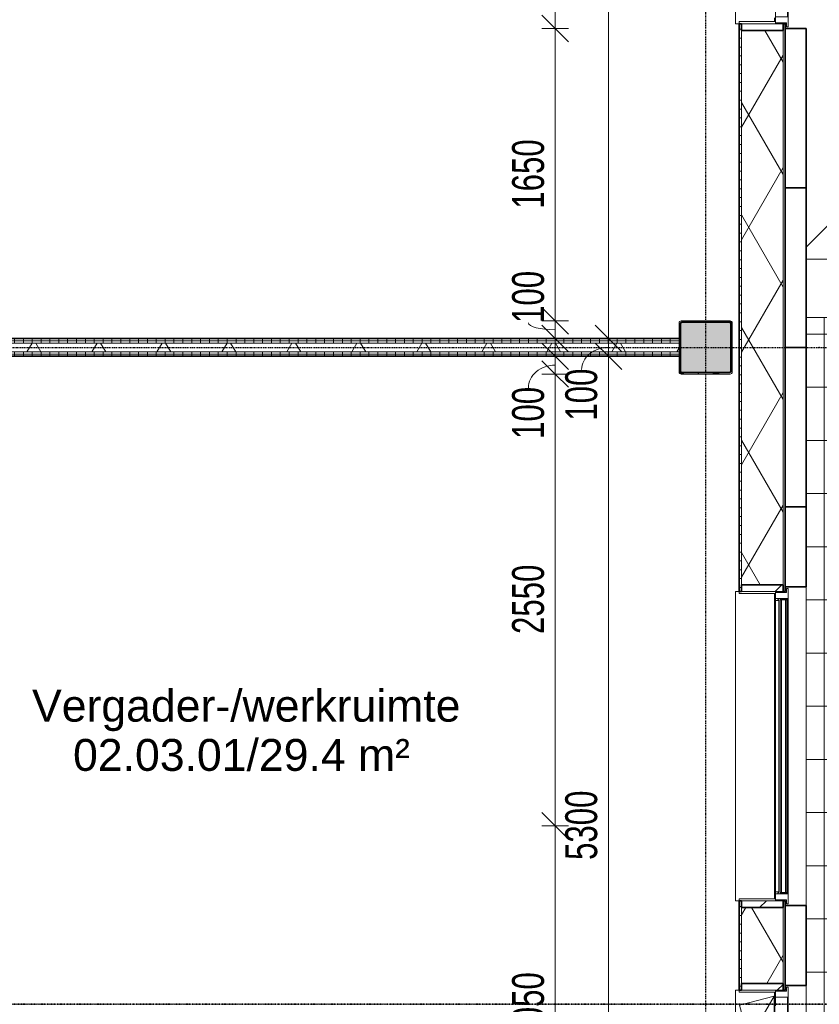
# Model space of a CAD drawing. Header units: millimetres. Extents: x -80560 to 110805, y -11020 to 52719.
# Tile 171 of 182: x 79624 to 84136, y 31493 to 37049. Entities that reach past the tile are written whole.
import ezdxf

# ---------------------------------------------------------------- set-up
doc = ezdxf.new("R2010")
doc.units = ezdxf.units.MM
doc.linetypes.add('CENTER2', pattern=[20, 8, -4, 4, -4])
doc.linetypes.add('DASHDOT2', pattern=[8, 4, -2, 0, -2])
for name, color, linetype, lineweight in [('A-ANNO-DIMS', 211, 'Continuous', 9), ('A-ANNO-DIMS-100', 211, 'Continuous', 9), ('A-AREA-IDEN', 2, 'Continuous', 9), ('A-FLOR', 192, 'Continuous', 18), ('A-FLOR-HRAL', 11, 'Continuous', 18), ('A-FLOR-PATT', 8, 'Continuous', 18), ('A-GENM', 13, 'Continuous', 18), ('A-GLAZ', 151, 'Continuous', 18), ('A-GLAZ-SILL', 1, 'Continuous', 18), ('A-WALL', 113, 'Continuous', 35), ('A-WALL-PATT', 111, 'Continuous', 35), ('G-ANNO-SYMB', 111, 'Continuous', 9), ('I-WALL', 2, 'Continuous', 18), ('S-COLS', 52, 'Continuous', 18), ('S-GRID', 1, 'Continuous', 9)]:
    doc.layers.add(name, color=color, linetype=linetype, lineweight=lineweight)
doc.styles.add('Arial', font='arial.ttf', dxfattribs={"height": 180})
doc.styles.add('Arial_6', font='arial.ttf', dxfattribs={"width": 0.7, "height": 180})
doc.dimstyles.new('n3o_1_8_1', dxfattribs={"dimscale": 304.8, "dimtxt": 183.646692, "dimasz": 0.492126, "dimexe": 0.246063, "dimexo": 0.0625, "dimgap": 0.032808, "dimtad": 1, "dimdec": 0, "dimdsep": 46, "dimtxsty": 'Arial_6', "dimblk1": 'OBLIQUE', "dimblk2": 'OBLIQUE', "dimsah": 1, "dimcen": 0.09, "dimdle": 0.246063, "dimazin": 0, "dimtfac": 1, "dimtdec": 4, "dimtix": 1, "dimtmove": 1, "dimatfit": 3, "dimfxl": 0.246063, "dimfxlon": 1, "dimtvp": 1, "dimtolj": 1, "dimtzin": 0, "dimarcsym": 2})
doc.dimstyles.new('n3o_1_8_3', dxfattribs={"dimscale": 304.8, "dimtxt": 183.646692, "dimasz": 0.492126, "dimexe": 0.246063, "dimexo": 0.0625, "dimgap": 0.032808, "dimtad": 1, "dimdec": 0, "dimdsep": 46, "dimtxsty": 'Arial_6', "dimblk1": 'OBLIQUE', "dimblk2": 'OBLIQUE', "dimsah": 1, "dimcen": 0.09, "dimdle": 0.246063, "dimazin": 0, "dimtfac": 1, "dimtdec": 4, "dimtix": 1, "dimtmove": 0, "dimatfit": 3, "dimfxl": 0.246063, "dimfxlon": 1, "dimtvp": 1, "dimtolj": 1, "dimtzin": 0, "dimarcsym": 2})
pattern_1 = [(270, (80794.82, 35250), (50, 1e-13), [])]
pattern_2 = [(60, (24894.82, 0), (-274.963, 158.75), []), (120, (24894.82, 0), (-274.963, -158.75), [])]
pattern_3 = [(45, (0, 0), (-141.42136, 141.42136), [])]

# ---------------------------------------------------------------- blocks, each defined once
blk = doc.blocks.new('NLRS_28_SCO_UN_staalkolom koker betongevuld_gen_CGA - kolom A-1165362-DO_02 tweede verdieping')
at = {"layer": 'S-COLS', "lineweight": 5}
h = blk.add_hatch(dxfattribs=at)
h.set_pattern_fill('FP_150', color=256, style=0, pattern_type=2)
h.set_pattern_definition([(45, (-58600, -35200), (-99.99975, 99.99975), []), (45, (-58515, -35200), (-99.99975, 99.99975), []), (45, (-58510, -35200), (-99.99975, 99.99975), []), (45, (-58505, -35200), (-99.99975, 99.99975), []), (45, (-58500, -35200), (-99.99975, 99.99975), []), (45, (-58495, -35200), (-99.99975, 99.99975), []), (45, (-58490, -35200), (-99.99975, 99.99975), []), (45, (-58485, -35200), (-99.99975, 99.99975), [])])
h.paths.add_polyline_path([(-138, -150), (138, -150), (146.5, -146.5), (150, -138), (150, 138), (146.5, 146.5), (138, 150), (-138, 150), (-146.5, 146.5), (-150, 138), (-150, -138), (-146.5, -146.5)], flags=0)
h.paths.add_polyline_path([(-134, -142), (-139.7, -139.7), (-142, -134), (-142, 134), (-139.7, 139.7), (-134, 142), (134, 142), (139.7, 139.7), (142, 134), (142, -134), (139.7, -139.7), (134, -142), (89.2, -142)], flags=0)
at = {"layer": 'S-COLS', "lineweight": 9}
blk.add_hatch(color=256, dxfattribs=at).paths.add_polyline_path([(89.2, -142), (134, -142), (139.7, -139.7), (142, -134), (142, 134), (139.7, 139.7), (134, 142), (-134, 142), (-139.7, 139.7), (-142, 134), (-142, -134), (-139.7, -139.7), (-134, -142)], flags=0)
at = {"layer": 'S-COLS'}
for p, q in [((-150, 138), (-150, -138)), ((-142, -134), (-142, 134)), ((138, 150), (-138, 150)), ((-134, 142), (134, 142)), ((142, 134), (142, -134)), ((150, -138), (150, 138)), ((-138, -150), (138, -150)), ((134, -142), (-134, -142))]:
    blk.add_line(p, q, dxfattribs=at)
at = {"layer": 'S-COLS', "lineweight": 35}
for p, q in [((-142, 134), (-142, -134)), ((134, 142), (-134, 142)), ((142, -134), (142, 134)), ((-134, -142), (134, -142))]:
    blk.add_line(p, q, dxfattribs=at)
at = {"layer": 'S-COLS'}
for centre, radius, start, end in [((-138, 138), 12, 90, 180), ((-134, 134), 8, 90, 180), ((134, 134), 8, 0, 90), ((138, 138), 12, 0, 90), ((-138, -138), 12, 180, 270), ((-134, -134), 8, 180, 270), ((134, -134), 8, 270, 0), ((138, -138), 12, 270, 360)]:
    blk.add_arc(centre, radius, start, end, dxfattribs=at)
at = {"layer": 'S-COLS', "lineweight": 35}
for centre, start, end in [((-134, 134), 90, 180), ((134, 134), 360, 90), ((-134, -134), 180, 270), ((134, -134), 270, 360)]:
    blk.add_arc(centre, 8, start, end, dxfattribs=at)
blk = doc.blocks.new('19112_SW_LeonardoCollege_R2020_rvt-1-DO_02 tweede verdieping')
at = {"color": 9, "lineweight": 9}
blk.add_blockref('NLRS_28_SCO_UN_staalkolom koker betongevuld_gen_CGA - kolom A-1165362-DO_02 tweede verdieping', (58600, 35200), dxfattribs=at)
blk = doc.blocks.new('Railing - Railing-30401384-DO_02 tweede verdieping')
at = {"layer": 'A-FLOR-HRAL'}
blk.add_line((59241, 35197.5), (59241, 35202.5), dxfattribs=at)
blk = doc.blocks.new('Basic Wall _ 41_WA_n3o_cladding_vertikaal_random_100mm_oorspronkelijk - ___-31301031-DO_02 tweede verdieping')
at = {"layer": 'A-WALL', "lineweight": 18}
for p, q in [((59049, 37027), (59049, 37032)), ((59051, 37000), (59051, 37032)), ((59321, 35921), (59166, 35766))]:
    blk.add_line(p, q, dxfattribs=at)
blk = doc.blocks.new('Basic Wall _ 41_WA_n3o_cladding_vertikaal_random_100mm_oorspronkelijk - ___-31301033-DO_02 tweede verdieping')
at = {"layer": 'A-WALL', "lineweight": 18}
for p, q in [((59166, 35766), (59321, 35921)), ((59321, 35921), (64721, 35921)), ((64721, 35921), (64499, 35699))]:
    blk.add_line(p, q, dxfattribs=at)
blk = doc.blocks.new('merk 1800 draaikiep - std-31313693-DO_02 tweede verdieping')
at = {"layer": 'A-GLAZ'}
for p, q in [((-812, 0), (-890, 0)), ((-890, 0), (-890, -10)), ((-812, -4), (-812, 0)), ((-39, 0), (-39, -4)), ((39, 0), (-39, 0)), ((39, -4), (39, 0)), ((890, 0), (812, 0)), ((812, 0), (812, -4)), ((890, -10), (890, 0)), ((-890, -10), (-868, -10)), ((-868, -10), (-868, -72)), ((-834, -72), (-834, -4)), ((-834, -4), (-812, -4)), ((-39, -4), (-17, -4)), ((-17, -4), (-17, -72)), ((17, -72), (17, -4)), ((17, -4), (39, -4)), ((812, -4), (834, -4)), ((834, -4), (834, -72)), ((868, -72), (868, -10)), ((868, -10), (890, -10)), ((-868, -72), (-834, -72)), ((-17, -72), (17, -72)), ((834, -72), (868, -72))]:
    blk.add_line(p, q, dxfattribs=at)
at = {"layer": 'A-GLAZ-SILL'}
for p, q in [((-39, 0), (-812, 0)), ((812, 0), (39, 0)), ((-39, -4), (-812, -4)), ((812, -4), (39, -4)), ((67, -72), (17, -72)), ((834, -72), (784, -72))]:
    blk.add_line(p, q, dxfattribs=at)
blk = doc.blocks.new('merk 1800 vast glas - std-31563602-DO_02 tweede verdieping')
at = {"layer": 'A-GLAZ'}
for p, q in [((-812, 0), (-890, 0)), ((-890, 0), (-890, -10)), ((-812, -4), (-812, 0)), ((890, 0), (812, 0)), ((812, 0), (812, -4)), ((890, -10), (890, 0)), ((-890, -10), (-868, -10)), ((-868, -10), (-868, -72)), ((-834, -72), (-834, -4)), ((-834, -4), (-812, -4)), ((812, -4), (834, -4)), ((834, -4), (834, -72)), ((868, -72), (868, -10)), ((868, -10), (890, -10)), ((-868, -72), (-834, -72)), ((834, -72), (868, -72))]:
    blk.add_line(p, q, dxfattribs=at)
at = {"layer": 'A-GLAZ-SILL'}
for p, q in [((812, 0), (-812, 0)), ((812, -4), (-812, -4))]:
    blk.add_line(p, q, dxfattribs=at)
blk = doc.blocks.new('NLRS_41_GM_WPB_spouwlat-SH_generiek_ISR - 235x38-33889711-DO_02 tweede verdieping')
at = {"layer": 'A-GENM'}
h = blk.add_hatch(dxfattribs=at)
h.set_pattern_fill('FP_74', color=256, style=0, pattern_type=2)
h.set_pattern_definition(pattern_3)
h.paths.add_polyline_path([(59037, 36989), (59037, 37027), (58802, 37027), (58802, 36989), (58982.8, 36989)], flags=0)
for p, q in [((58802, 37027), (58802, 36989)), ((59037, 37027), (58802, 37027)), ((59037, 36989), (59037, 37027)), ((58802, 36989), (59037, 36989))]:
    blk.add_line(p, q, dxfattribs=at)
blk = doc.blocks.new('41_dagkanten_SH_generiek_ISR - 12x204_5-33889713-DO_02 tweede verdieping')
at = {"layer": 'A-GENM'}
for p, q in [((58994, 37039), (58789.5, 37039)), ((58789.5, 37039), (58789.5, 37027)), ((58789.5, 37027), (58994, 37027)), ((58994, 37027), (58994, 37032))]:
    blk.add_line(p, q, dxfattribs=at)
blk = doc.blocks.new('NLRS_41_GM_WPB_spouwlat-SH_generiek_ISR - 235x38-V126-DO_02 tweede verdieping')
at = {"layer": 'A-GENM'}
h = blk.add_hatch(dxfattribs=at)
h.set_pattern_fill('FP_74', color=256, style=0, pattern_type=2)
h.set_pattern_definition(pattern_3)
h.paths.add_polyline_path([(59037, 31573), (59037, 31611), (58802, 31611), (58802, 31573)], flags=0)
for p, q in [((58802, 31611), (58802, 31573)), ((59037, 31611), (58802, 31611)), ((58802, 31573), (59037, 31573)), ((59037, 31573), (59037, 31611))]:
    blk.add_line(p, q, dxfattribs=at)
blk = doc.blocks.new('41_dagkanten_SH_generiek_ISR - 12x204_5-V127-DO_02 tweede verdieping')
at = {"layer": 'A-GENM'}
for p, q in [((58994, 31573), (58789.5, 31573)), ((58789.5, 31573), (58789.5, 31561)), ((58789.5, 31561), (58994, 31561)), ((58994, 31568), (58994, 31573))]:
    blk.add_line(p, q, dxfattribs=at)
blk = doc.blocks.new('NLRS_41_GM_WPB_spouwlat-SH_generiek_ISR - 235x38-V136-DO_02 tweede verdieping')
at = {"layer": 'A-GENM'}
h = blk.add_hatch(dxfattribs=at)
h.set_pattern_fill('FP_74', color=256, style=0, pattern_type=2)
h.set_pattern_definition(pattern_3)
h.paths.add_polyline_path([(59037, 32039), (59037, 32077), (58802, 32077), (58802, 32039)], flags=0)
for p, q in [((58802, 32077), (58802, 32039)), ((59037, 32077), (58802, 32077)), ((59037, 32039), (59037, 32077)), ((58802, 32039), (59037, 32039))]:
    blk.add_line(p, q, dxfattribs=at)
blk = doc.blocks.new('NLRS_41_GM_WPB_spouwlat-SH_generiek_ISR - 235x38-V137-DO_02 tweede verdieping')
at = {"layer": 'A-GENM'}
h = blk.add_hatch(dxfattribs=at)
h.set_pattern_fill('FP_74', color=256, style=0, pattern_type=2)
h.set_pattern_definition(pattern_3)
h.paths.add_polyline_path([(59037, 33823), (59037, 33861), (58802, 33861), (58802, 33823)], flags=0)
for p, q in [((58802, 33861), (58802, 33823)), ((59037, 33861), (58802, 33861)), ((59037, 33823), (59037, 33861)), ((58802, 33823), (59037, 33823))]:
    blk.add_line(p, q, dxfattribs=at)
blk = doc.blocks.new('41_dagkanten_SH_generiek_ISR - 12x204_5-V138-DO_02 tweede verdieping')
at = {"layer": 'A-GENM'}
for p, q in [((58994, 33823), (58789.5, 33823)), ((58789.5, 33823), (58789.5, 33811)), ((58789.5, 33811), (58994, 33811)), ((58994, 33818), (58994, 33823))]:
    blk.add_line(p, q, dxfattribs=at)
blk = doc.blocks.new('41_dagkanten_SH_generiek_ISR - 12x204_5-V139-DO_02 tweede verdieping')
at = {"layer": 'A-GENM'}
for p, q in [((58994, 32089), (58789.5, 32089)), ((58789.5, 32089), (58789.5, 32077)), ((58789.5, 32077), (58994, 32077)), ((58994, 32077), (58994, 32082))]:
    blk.add_line(p, q, dxfattribs=at)
blk = doc.blocks.new('merk 900 draaikiep - std-30819372-DO_02 tweede verdieping')
at = {"layer": 'A-GLAZ'}
for p, q in [((-362, 0), (-440, 0)), ((-440, 0), (-440, -10)), ((-362, -4), (-362, 0)), ((440, 0), (362, 0)), ((362, 0), (362, -4)), ((440, -10), (440, 0)), ((-440, -10), (-418, -10)), ((-418, -10), (-418, -72)), ((-384, -72), (-384, -4)), ((-384, -4), (-362, -4)), ((362, -4), (384, -4)), ((384, -4), (384, -72)), ((418, -72), (418, -10)), ((418, -10), (440, -10)), ((-418, -72), (-384, -72)), ((384, -72), (418, -72))]:
    blk.add_line(p, q, dxfattribs=at)
at = {"layer": 'A-GLAZ-SILL'}
for p, q in [((362, 0), (-362, 0)), ((362, -4), (-362, -4)), ((-334, -72), (-384, -72)), ((384, -72), (334, -72))]:
    blk.add_line(p, q, dxfattribs=at)
blk = doc.blocks.new('41_gen_mod_n3o_dakrand profiel - waterslag_roval_type barok_b 250-32989945-DO_02 tweede verdieping')
at = {"layer": 'A-GENM'}
for p, q in [((2700, 0), (-2633, 0)), ((2370, -330), (2700, 0)), ((2370, -330), (-2633, -330))]:
    blk.add_line(p, q, dxfattribs=at)
blk = doc.blocks.new('31_n3o_RT72_raam binnensponning_771017_v3 - Type 1-33563407-DO_02 tweede verdieping')
at = {"layer": 'A-GENM'}
for p, q in [((-372, -72), (-390, -72)), ((-390, -72), (-390, -76)), ((-390, -76), (-372.03, -76)), ((-372.03, -76), (-372, -72)), ((-372, -72), (-372.03, -76)), ((-372.03, -76), (372.03, -76)), ((372, -72), (-372, -72)), ((372.03, -76), (372, -72)), ((390, -72), (372, -72)), ((372, -72), (372.03, -76)), ((372.03, -76), (390, -76)), ((390, -76), (390, -72))]:
    blk.add_line(p, q, dxfattribs=at)
blk = doc.blocks.new('Mobility Plan Swing v2 - Mobility Plan Swing v2-33563420-DO_02 tweede verdieping')
at = {"layer": 'A-GENM'}
for p, q in [((-390, 0), (0, 225.2)), ((0, 225.2), (390, 0)), ((-390, 0), (337.7, 195)), ((390, 0), (337.7, 195))]:
    blk.add_line(p, q, dxfattribs=at)
blk = doc.blocks.new('30_n3o_RT72_glas met glaslat - Type 1-33604115-DO_02 tweede verdieping')
at = {"layer": 'A-GENM'}
for points in [[(711.2, -11), (829, -11), (829, -5), (-829, -5), (-829, -11), (-463.5, -11)], [(711.2, -41), (829, -41), (829, -35), (-829, -35), (-829, -41), (-463.5, -41)]]:
    blk.add_hatch(color=256, dxfattribs=at).paths.add_polyline_path(points, flags=0)
for p, q in [((829, -5), (-829, -5)), ((-829, -5), (-829, -11)), ((-825, -5), (-829, -5)), ((-829, -5), (-829, -41)), ((-829, -11), (829, -11)), ((829, -35), (-829, -35)), ((-829, -35), (-829, -41)), ((-829, -41), (829, -41)), ((-829, -41), (-825, -41)), ((-825, -41), (-825, -5)), ((829, -5), (825, -5)), ((825, -5), (825, -41)), ((825, -41), (829, -41)), ((829, -11), (829, -5)), ((829, -41), (829, -5)), ((829, -41), (829, -35))]:
    blk.add_line(p, q, dxfattribs=at)
blk = doc.blocks.new('DPWP_30_n3o_RT72_glas met glaslat Frame1 - Type 1-33604118-DO_02 tweede verdieping')
at = {"layer": 'A-GENM'}
for p, q in [((-822, -7.8), (-834, -15)), ((-834, -27), (-822, -27)), ((822, -7.8), (-822, -7.8)), ((-822, -7.8), (-822, -27)), ((-822, -27), (-822, -7.8)), ((-822, -27), (822, -27)), ((822, -27), (822, -7.8)), ((834, -15), (822, -7.8)), ((822, -7.8), (822, -27)), ((822, -27), (834, -27))]:
    blk.add_line(p, q, dxfattribs=at)
blk = doc.blocks.new('NLRS_42_GM_ISR_vensterbank_kunststeen-SH_generiek_ISR - 220x20-V476-DO_02 tweede verdieping')
at = {"layer": 'A-GENM'}
for p, q in [((-873, 199.5), (-873, 220)), ((-873, 220), (873, 220)), ((873, 220), (873, 199.5)), ((861, 0), (-861, 0))]:
    blk.add_line(p, q, dxfattribs=at)
blk = doc.blocks.new('NLRS_42_GM_ISR_vensterbank_kunststeen-SH_generiek_ISR - 220x20-V478-DO_02 tweede verdieping')
at = {"layer": 'A-GENM'}
for p, q in [((-423, 199.5), (-423, 220)), ((-423, 220), (423, 220)), ((423, 220), (423, 199.5)), ((-390, 0), (-423, 0)), ((411, 0), (390, 0))]:
    blk.add_line(p, q, dxfattribs=at)
blk = doc.blocks.new('NLRS_42_GM_ISR_vensterbank_kunststeen-SH_generiek_ISR - 220x20-33891717-DO_02 tweede verdieping')
at = {"layer": 'A-GENM'}
for p, q in [((-873, 199.5), (-873, 220)), ((-873, 220), (873, 220)), ((873, 220), (873, 199.5)), ((-840, 0), (-861, 0)), ((861, 0), (-11, 0))]:
    blk.add_line(p, q, dxfattribs=at)
blk = doc.blocks.new('DIMBLOCK393-DO_02 tweede verdieping')
at = {"layer": 'A-ANNO-DIMS-100'}
for p, q in [((82946.1, 35150), (82871.1, 35225)), ((82871.1, 35150), (83021.1, 35150)), ((82946.1, 35150), (82871.1, 35150)), ((82946.1, 29850), (82946.1, 35150)), ((82946.1, 35150), (83021.1, 35075)), ((82946.1, 29850), (82871.1, 29925)), ((82871.1, 29850), (83021.1, 29850)), ((82946.1, 29850), (82871.1, 29850)), ((82946.1, 29850), (83021.1, 29775))]:
    blk.add_line(p, q, dxfattribs=at)
at = {"layer": 'A-ANNO-DIMS-100', "color": 0, "insert": (82702.4, 32307.9), "char_height": 180, "width": 461.094, "attachment_point": 1, "rotation": 90, "line_spacing_factor": 0.941778, "style": 'Arial_6'}
blk.add_mtext('5300', dxfattribs=at)
blk = doc.blocks.new('_Oblique')
at = {"color": 0, "linetype": 'ByBlock', "lineweight": -2}
blk.add_line((-0.5, -0.5), (0.5, 0.5), dxfattribs=at)
blk = doc.blocks.new('DIMBLOCK394-DO_02 tweede verdieping')
at = {"layer": 'A-ANNO-DIMS-100'}
for p, q in [((82946.1, 35250), (82871.1, 35325)), ((82871.1, 35250), (83021.1, 35250)), ((82946.1, 35250), (82871.1, 35250)), ((82946.1, 35150), (82946.1, 35250)), ((82946.1, 35250), (83021.1, 35175)), ((82946.1, 35150), (82871.1, 35225)), ((82871.1, 35150), (83021.1, 35150)), ((82946.1, 35150), (82871.1, 35150)), ((82946.1, 35150), (83021.1, 35075))]:
    blk.add_line(p, q, dxfattribs=at)
blk.add_ellipse((82946.1, 35075.1), major_axis=(151.3, 0), ratio=0.825584, start_param=1.570796, end_param=3.141593, dxfattribs=at)
at = {"layer": 'A-ANNO-DIMS-100', "color": 0, "insert": (82702.4, 34786.9), "char_height": 180, "width": 345.821, "attachment_point": 1, "rotation": 90, "line_spacing_factor": 0.941778, "style": 'Arial_6'}
blk.add_mtext('100', dxfattribs=at)
blk = doc.blocks.new('DIMBLOCK395-DO_02 tweede verdieping')
at = {"layer": 'A-ANNO-DIMS-100'}
for p, q in [((82946.1, 39650), (82871.1, 39725)), ((82871.1, 39650), (83021.1, 39650)), ((82946.1, 39650), (82871.1, 39650)), ((82946.1, 35250), (82946.1, 39650)), ((82946.1, 39650), (83021.1, 39575)), ((82946.1, 35250), (82871.1, 35325)), ((82871.1, 35250), (83021.1, 35250)), ((82946.1, 35250), (82871.1, 35250)), ((82946.1, 35250), (83021.1, 35175))]:
    blk.add_line(p, q, dxfattribs=at)
at = {"layer": 'A-ANNO-DIMS-100', "color": 0, "insert": (82702.4, 37257.9), "char_height": 180, "width": 461.094, "attachment_point": 1, "rotation": 90, "line_spacing_factor": 0.941778, "style": 'Arial_6'}
blk.add_mtext('4400', dxfattribs=at)
blk = doc.blocks.new('DIMBLOCK542-DO_02 tweede verdieping')
at = {"layer": 'A-ANNO-DIMS-100'}
for p, q in [((82646.1, 35150), (82571.1, 35225)), ((82646.1, 35225), (82646.1, 35050)), ((82721.1, 35150), (82571.1, 35150)), ((82646.1, 35050), (82571.1, 35125)), ((82646.1, 35150), (82721.1, 35075)), ((82646.1, 35150), (82721.1, 35150)), ((82571.1, 35050), (82721.1, 35050)), ((82646.1, 35050), (82571.1, 35050)), ((82646.1, 35050), (82721.1, 34975))]:
    blk.add_line(p, q, dxfattribs=at)
blk.add_ellipse((82646.1, 34972.1), major_axis=(151.3, 0), ratio=0.845425, start_param=1.570796, end_param=3.141593, dxfattribs=at)
at = {"layer": 'A-ANNO-DIMS-100', "color": 0, "insert": (82402.4, 34683.9), "char_height": 180, "width": 345.821, "attachment_point": 1, "rotation": 90, "line_spacing_factor": 0.941778, "style": 'Arial_6'}
blk.add_mtext('100', dxfattribs=at)
blk = doc.blocks.new('DIMBLOCK543-DO_02 tweede verdieping')
at = {"layer": 'A-ANNO-DIMS-100'}
for p, q in [((82646.1, 35050), (82571.1, 35125)), ((82571.1, 35050), (82721.1, 35050)), ((82646.1, 35050), (82571.1, 35050)), ((82646.1, 35050), (82646.1, 32500)), ((82646.1, 35050), (82721.1, 34975)), ((82646.1, 32500), (82571.1, 32575)), ((82571.1, 32500), (82721.1, 32500)), ((82646.1, 32500), (82571.1, 32500)), ((82646.1, 32500), (82721.1, 32425))]:
    blk.add_line(p, q, dxfattribs=at)
at = {"layer": 'A-ANNO-DIMS-100', "color": 0, "insert": (82402.4, 33582.9), "char_height": 180, "width": 461.094, "attachment_point": 1, "rotation": 90, "line_spacing_factor": 0.941778, "style": 'Arial_6'}
blk.add_mtext('2550', dxfattribs=at)
blk = doc.blocks.new('DIMBLOCK544-DO_02 tweede verdieping')
at = {"layer": 'A-ANNO-DIMS-100'}
for p, q in [((82646.1, 32500), (82571.1, 32575)), ((82571.1, 32500), (82721.1, 32500)), ((82646.1, 32500), (82571.1, 32500)), ((82646.1, 32500), (82646.1, 30450)), ((82646.1, 32500), (82721.1, 32425)), ((82646.1, 30450), (82571.1, 30525)), ((82571.1, 30450), (82721.1, 30450)), ((82646.1, 30450), (82571.1, 30450)), ((82646.1, 30450), (82721.1, 30375))]:
    blk.add_line(p, q, dxfattribs=at)
at = {"layer": 'A-ANNO-DIMS-100', "color": 0, "insert": (82402.4, 31282.9), "char_height": 180, "width": 461.094, "attachment_point": 1, "rotation": 90, "line_spacing_factor": 0.941778, "style": 'Arial_6'}
blk.add_mtext('2050', dxfattribs=at)
blk = doc.blocks.new('DIMBLOCK547-DO_02 tweede verdieping')
at = {"layer": 'A-ANNO-DIMS-100'}
for p, q in [((82646.1, 39050), (82571.1, 39125)), ((82571.1, 39050), (82721.1, 39050)), ((82646.1, 39050), (82571.1, 39050)), ((82646.1, 39050), (82646.1, 37000)), ((82646.1, 39050), (82721.1, 38975)), ((82646.1, 37000), (82571.1, 37075)), ((82571.1, 37000), (82721.1, 37000)), ((82646.1, 37000), (82571.1, 37000)), ((82646.1, 37000), (82721.1, 36925))]:
    blk.add_line(p, q, dxfattribs=at)
at = {"layer": 'A-ANNO-DIMS-100', "color": 0, "insert": (82402.4, 37832.9), "char_height": 180, "width": 461.094, "attachment_point": 1, "rotation": 90, "line_spacing_factor": 0.941778, "style": 'Arial_6'}
blk.add_mtext('2050', dxfattribs=at)
blk = doc.blocks.new('DIMBLOCK548-DO_02 tweede verdieping')
at = {"layer": 'A-ANNO-DIMS-100'}
for p, q in [((82646.1, 37000), (82571.1, 37075)), ((82571.1, 37000), (82721.1, 37000)), ((82646.1, 37000), (82571.1, 37000)), ((82646.1, 37000), (82646.1, 35350)), ((82646.1, 37000), (82721.1, 36925)), ((82646.1, 35350), (82571.1, 35425)), ((82571.1, 35350), (82721.1, 35350)), ((82646.1, 35350), (82571.1, 35350)), ((82646.1, 35350), (82721.1, 35275))]:
    blk.add_line(p, q, dxfattribs=at)
at = {"layer": 'A-ANNO-DIMS-100', "color": 0, "insert": (82402.4, 35982.9), "char_height": 180, "width": 461.094, "attachment_point": 1, "rotation": 90, "line_spacing_factor": 0.941778, "style": 'Arial_6'}
blk.add_mtext('1650', dxfattribs=at)
blk = doc.blocks.new('DIMBLOCK549-DO_02 tweede verdieping')
at = {"layer": 'A-ANNO-DIMS-100'}
for p, q in [((82646.1, 35350), (82571.1, 35425)), ((82571.1, 35350), (82721.1, 35350)), ((82646.1, 35350), (82571.1, 35350)), ((82646.1, 35350), (82646.1, 35175)), ((82646.1, 35350), (82721.1, 35275)), ((82646.1, 35250), (82571.1, 35325)), ((82721.1, 35250), (82571.1, 35250)), ((82646.1, 35250), (82721.1, 35175)), ((82646.1, 35250), (82721.1, 35250))]:
    blk.add_line(p, q, dxfattribs=at)
blk.add_ellipse((82646.1, 35338.4), major_axis=(151.3, 0), ratio=0.254049, start_param=3.141593, end_param=4.712389, dxfattribs=at)
at = {"layer": 'A-ANNO-DIMS-100', "color": 0, "insert": (82402.4, 35338.4), "char_height": 180, "width": 345.821, "attachment_point": 1, "rotation": 90, "line_spacing_factor": 0.941778, "style": 'Arial_6'}
blk.add_mtext('100', dxfattribs=at)

msp = doc.modelspace()

# ---------------------------------------------------------------- hatches: boundary and pattern name
at = {"layer": 'A-FLOR-PATT'}
h = msp.add_hatch(dxfattribs=at)
h.set_pattern_fill('FP_188', color=256, style=0, pattern_type=2)
h.set_pattern_definition([(270, (83862.32, 22675), (300, 2e-14), []), (0, (83862.32, 22675), (0, 300), [])])
h.paths.add_polyline_path([(88282.7, 9981), (89063.8, 9981), (89063.8, 35369), (84060.8, 35369), (84060.8, 22034), (81863.1, 22034), (81863.1, 22019), (81798.1, 22019), (81798.1, 22034), (81005.6, 22034), (81005.6, 22018.5), (81022.6, 22018.5), (81022.6, 22012.5), (81867.6, 22012.5), (81867.6, 21972.5), (81022.6, 21972.5), (81022.6, 21966.5), (81005.6, 21966.5), (81004.5, 21919.8), (81003.3, 21916.8), (80997.6, 21914.7), (80993.6, 21915.5), (80989.9, 21920.4), (80989.6, 21926.5), (80989.6, 21966.5), (80972.6, 21967.3), (80972.6, 21972.5), (80937.6, 21973), (80937.6, 22012.5), (80953.4, 22012.5), (80946.3, 22014.7), (80943.2, 22020.5), (80944.1, 22026.2), (80947.6, 22027.1), (80947.6, 22031), (80933.1, 22031), (80933.1, 21951), (80947.6, 21951), (80947.4, 21955), (80944.1, 21955.8), (80943.2, 21961.5), (80947.6, 21967.7), (80955, 21969.7), (80959.5, 21967.3), (80959.6, 21964.5), (80961.1, 21964.5), (80961.1, 21949.5), (80896.1, 21949.5), (80895.4, 22034), (78660.8, 22034), (78660.8, 9981), (87989.1, 9981)], flags=0)
h.paths.add_polyline_path([(87548.5, 10147.5), (78735.8, 10148.4), (78735.8, 10152.5), (88892.3, 10152.5), (88892.3, 35197.5), (84135.8, 35198.2), (84135.8, 35202.5), (88897.3, 35201.8), (88896.6, 10147.5), (87695.4, 10147.5)], flags=0)
h.paths.add_polyline_path([(81003.3, 21928.1), (80999.7, 21930.2), (81001.6, 21928.8)], flags=0)
h.paths.add_polyline_path([(80959.6, 21951), (80958.6, 21956.5), (80958, 21956.6), (80958, 21963.3), (80955.8, 21954.8), (80957.3, 21954.5), (80958.6, 21951)], flags=0)
h.paths.add_polyline_path([(80931.6, 21952.5), (80931.6, 22029.5), (80897.6, 22029.5), (80897.6, 21952.5)], flags=0)
h.paths.add_polyline_path([(80959.6, 22012.5), (80972.6, 22012.5), (80972.6, 22018.5), (80989.6, 22018.5), (80989.6, 22034), (80961.1, 22034), (80961.1, 22032.5), (80955.3, 22026.2), (80959.6, 22014.4), (80955.3, 22012.5), (80959.6, 22012.5)], flags=0)
h.paths.add_polyline_path([(80958, 22019.5), (80958.6, 22027.5), (80959.6, 22027.5), (80961.1, 22031), (80961.1, 22019.5), (80958.6, 22019.5)], flags=0)
h.paths.add_polyline_path([(81821.9, 22020.5), (81861.6, 22020.5), (81861.6, 22032.5), (81856.1, 22032.5), (81856.1, 22034), (81799.6, 22034), (81799.6, 22020.5)], flags=0)
at = {"layer": 'A-WALL-PATT', "lineweight": 18}
h = msp.add_hatch(dxfattribs=at)
h.set_pattern_fill('FP_72', color=256, style=0, pattern_type=2)
h.set_pattern_definition([(90, (83943.82, 34995.25), (-50, -7e-14), [])])
h.paths.add_polyline_path([(83943.8, 22151), (83943.8, 23527), (83931.8, 23527), (83931.8, 22151)], flags=0)
h.paths.add_polyline_path([(83943.8, 25273), (83943.8, 27127), (83931.8, 27127), (83931.8, 25273)], flags=0)
h.paths.add_polyline_path([(83931.8, 28873), (83943.8, 28873), (83943.8, 30727), (83931.8, 30727), (83931.8, 28911)], flags=0)
h.paths.add_polyline_path([(83931.8, 31573), (83943.8, 31573), (83943.8, 32077), (83931.8, 32077), (83931.8, 31584.4)], flags=0)
h.paths.add_polyline_path([(83943.8, 33823), (83943.8, 37027), (83931.8, 37027), (83931.8, 33823)], flags=0)
h.paths.add_polyline_path([(83931.8, 38773), (83943.8, 38773), (83943.8, 40177), (83931.8, 40177), (83931.8, 38811)], flags=0)
h.paths.add_polyline_path([(83943.8, 41023), (83943.8, 43327), (83931.8, 43327), (83931.8, 41023)], flags=0)
h.paths.add_polyline_path([(83931.8, 45973), (83943.8, 45973), (83943.8, 48087), (83931.8, 48087), (83931.8, 46011)], flags=0)
h = msp.add_hatch(dxfattribs=at)
h.set_pattern_fill('FP_73', color=256, angle=90, style=0, pattern_type=2)
h.set_pattern_definition([(180, (83943.82, 34995.25), (7e-14, -50), [])])
h.paths.add_polyline_path([(83696.8, 22398), (83696.8, 23527), (83684.3, 23527), (83684.3, 22398)], flags=0)
h.paths.add_polyline_path([(83684.3, 25273), (83696.8, 25273), (83696.8, 27127), (83684.3, 27127), (83684.3, 25585.7)], flags=0)
h.paths.add_polyline_path([(83696.8, 28873), (83696.8, 30727), (83684.3, 30727), (83684.3, 28873)], flags=0)
h.paths.add_polyline_path([(83696.8, 31573), (83696.8, 32077), (83684.3, 32077), (83684.3, 31573)], flags=0)
h.paths.add_polyline_path([(83696.8, 33823), (83696.8, 37027), (83684.3, 37027), (83684.3, 33823)], flags=0)
h.paths.add_polyline_path([(83684.3, 38773), (83696.8, 38773), (83696.8, 40177), (83684.3, 40177), (83684.3, 38916.2)], flags=0)
h.paths.add_polyline_path([(83684.3, 41023), (83696.8, 41023), (83696.8, 43327), (83684.3, 43327), (83684.3, 41249.1)], flags=0)
h.paths.add_polyline_path([(83696.8, 45973), (83696.8, 47839.5), (83684.3, 47839.5), (83684.3, 45973)], flags=0)
h = msp.add_hatch(dxfattribs=at)
h.set_pattern_fill('FP_2', color=256, style=0, pattern_type=2)
h.set_pattern_definition(pattern_2)
h.paths.add_polyline_path([(83931.8, 22163), (83931.8, 23489), (83696.8, 23489), (83696.8, 22163)], flags=0)
h.paths.add_polyline_path([(83931.8, 25311), (83931.8, 27089), (83696.8, 27089), (83696.8, 25311)], flags=0)
h.paths.add_polyline_path([(83696.8, 28911), (83931.8, 28911), (83931.8, 30689), (83696.8, 30689), (83696.8, 28918.3)], flags=0)
h.paths.add_polyline_path([(83696.8, 31611), (83931.8, 31611), (83931.8, 32039), (83696.8, 32039), (83696.8, 31917.7)], flags=0)
h.paths.add_polyline_path([(83696.8, 33861), (83931.8, 33861), (83931.8, 36989), (83696.8, 36989), (83696.8, 34917.1)], flags=0)
h.paths.add_polyline_path([(83696.8, 38811), (83931.8, 38811), (83931.8, 40139), (83696.8, 40139), (83696.8, 38916.2)], flags=0)
h.paths.add_polyline_path([(83696.8, 41061), (83931.8, 41061), (83931.8, 43289), (83696.8, 43289), (83696.8, 41249.1)], flags=0)
h.paths.add_polyline_path([(83877.6, 46011), (83931.8, 46011), (83931.8, 47852), (83696.8, 47852), (83696.8, 46011)], flags=0)
h = msp.add_hatch(dxfattribs=at)
h.set_pattern_fill('FP_54', color=256, angle=-270, style=0, pattern_type=2)
h.set_pattern_definition(pattern_1)
h.paths.add_polyline_path([(83344.8, 35237.5), (83344.8, 35250), (78244.8, 35250), (78244.8, 35237.5), (82996.6, 35237.5)], flags=0)
h = msp.add_hatch(dxfattribs=at)
h.set_pattern_fill('FP_54', color=256, angle=-270, style=0, pattern_type=2)
h.set_pattern_definition(pattern_1)
h.paths.add_polyline_path([(83344.8, 35225), (83344.8, 35237.5), (78244.8, 35237.5), (78244.8, 35225), (82996.6, 35225)], flags=0)
h = msp.add_hatch(dxfattribs=at)
h.set_pattern_fill('FP_2', color=256, style=0, pattern_type=2)
h.set_pattern_definition(pattern_2)
h.paths.add_polyline_path([(83344.8, 35175), (83344.8, 35225), (78244.8, 35225), (78244.8, 35175), (82996.6, 35175)], flags=0)
h = msp.add_hatch(dxfattribs=at)
h.set_pattern_fill('FP_54', color=256, angle=-270, style=0, pattern_type=2)
h.set_pattern_definition(pattern_1)
h.paths.add_polyline_path([(83344.8, 35162.5), (83344.8, 35175), (78244.8, 35175), (78244.8, 35162.5), (82996.6, 35162.5)], flags=0)
h = msp.add_hatch(dxfattribs=at)
h.set_pattern_fill('FP_54', color=256, angle=-270, style=0, pattern_type=2)
h.set_pattern_definition(pattern_1)
h.paths.add_polyline_path([(83344.8, 35150), (83344.8, 35162.5), (78244.8, 35162.5), (78244.8, 35150), (82996.6, 35150)], flags=0)

# ---------------------------------------------------------------- linework, layer by layer
at = {"layer": 'A-FLOR'}
for p, q in [((84060.8, 33850), (84060.8, 32050)), ((84060.8, 31600), (84060.8, 30700))]:
    msp.add_line(p, q, dxfattribs=at)
at = {"layer": 'A-WALL'}
for p, q in [((83684.3, 37027), (83684.3, 33823)), ((83696.8, 37027), (83684.3, 37027)), ((83696.8, 36989), (83696.8, 37027)), ((83943.8, 37027), (83931.8, 37027)), ((83931.8, 37027), (83931.8, 36989)), ((83943.8, 33823), (83943.8, 37027)), ((83931.8, 36989), (83696.8, 36989)), ((84060.8, 37000), (83943.8, 37000)), ((84060.8, 33850), (84060.8, 37000)), ((83943.8, 36100), (84060.8, 36100)), ((83943.8, 35200), (84060.8, 35200)), ((83943.8, 34300), (84060.8, 34300)), ((83696.8, 33823), (83696.8, 33861)), ((83696.8, 33861), (83931.8, 33861)), ((83931.8, 33861), (83931.8, 33823)), ((83943.8, 33850), (84060.8, 33850)), ((83684.3, 33823), (83696.8, 33823)), ((83931.8, 33823), (83943.8, 33823)), ((83684.3, 32077), (83684.3, 31573)), ((83696.8, 32077), (83684.3, 32077)), ((83696.8, 32039), (83696.8, 32077)), ((83943.8, 32077), (83931.8, 32077)), ((83931.8, 32077), (83931.8, 32039)), ((83943.8, 31573), (83943.8, 32077)), ((83931.8, 32039), (83696.8, 32039)), ((84060.8, 32050), (83943.8, 32050)), ((84060.8, 31600), (84060.8, 32050)), ((83684.3, 31573), (83696.8, 31573)), ((83696.8, 31573), (83696.8, 31611)), ((83696.8, 31611), (83931.8, 31611)), ((83931.8, 31611), (83931.8, 31573)), ((83931.8, 31573), (83943.8, 31573)), ((83943.8, 31600), (84060.8, 31600))]:
    msp.add_line(p, q, dxfattribs=at)
at = {"layer": 'A-WALL', "lineweight": 18}
for p, q in [((83931.8, 37032), (83931.8, 37027)), ((83696.8, 33861), (83696.8, 36989)), ((83931.8, 33861), (83931.8, 36989)), ((83344.8, 35237.5), (78244.8, 35237.5)), ((83344.8, 35225), (78244.8, 35225)), ((83344.8, 35175), (78244.8, 35175)), ((83344.8, 35162.5), (78244.8, 35162.5)), ((83931.8, 33823), (83931.8, 33818)), ((83943.8, 33823), (83943.8, 33818)), ((83931.8, 32082), (83931.8, 32077)), ((83943.8, 32082), (83943.8, 32077)), ((83696.8, 31611), (83696.8, 32039)), ((83931.8, 31611), (83931.8, 32039)), ((83931.8, 31573), (83931.8, 31568)), ((83943.8, 31573), (83943.8, 31568))]:
    msp.add_line(p, q, dxfattribs=at)
at = {"layer": 'G-ANNO-SYMB', "linetype": 'DASHDOT2', "lineweight": 35}
msp.add_line((34013.4, 31493.3), (90414.6, 31493.3), dxfattribs=at)
at = {"layer": 'I-WALL', "lineweight": 35}
for p, q in [((83344.8, 35250), (78244.8, 35250)), ((78244.8, 35150), (83344.8, 35150))]:
    msp.add_line(p, q, dxfattribs=at)
at = {"layer": 'S-GRID', "linetype": 'CENTER2', "lineweight": 25}
for p, q in [((83494.8, 4383.3), (83494.8, 52119.1)), ((29945.3, 35200), (110204.9, 35200))]:
    msp.add_line(p, q, dxfattribs=at)

# ---------------------------------------------------------------- block references
at = {"color": 250, "lineweight": 5}
msp.add_blockref('19112_SW_LeonardoCollege_R2020_rvt-1-DO_02 tweede verdieping', (24894.8, 0), dxfattribs=at)
at = {"layer": 'A-FLOR-HRAL'}
msp.add_blockref('Railing - Railing-30401384-DO_02 tweede verdieping', (24894.8, 0), dxfattribs=at)
at = {"layer": 'A-GENM'}
for name, p, rotation in [('NLRS_42_GM_ISR_vensterbank_kunststeen-SH_generiek_ISR - 220x20-33891717-DO_02 tweede verdieping', (83883.8, 37900), 89.99999999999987), ('NLRS_42_GM_ISR_vensterbank_kunststeen-SH_generiek_ISR - 220x20-V476-DO_02 tweede verdieping', (83883.8, 32950), 89.99999999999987), ('DPWP_30_n3o_RT72_glas met glaslat Frame1 - Type 1-33604118-DO_02 tweede verdieping', (83915.8, 32950), 270.0000000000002), ('30_n3o_RT72_glas met glaslat - Type 1-33604115-DO_02 tweede verdieping', (83956.8, 32950), 270.0000000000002), ('NLRS_42_GM_ISR_vensterbank_kunststeen-SH_generiek_ISR - 220x20-V478-DO_02 tweede verdieping', (83883.8, 31150), 89.99999999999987), ('Mobility Plan Swing v2 - Mobility Plan Swing v2-33563420-DO_02 tweede verdieping', (83880.8, 31150), 90.00000000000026), ('31_n3o_RT72_raam binnensponning_771017_v3 - Type 1-33563407-DO_02 tweede verdieping', (83956.8, 31150), 270.0000000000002)]:
    msp.add_blockref(name, p, dxfattribs=dict(at, rotation=rotation))
for name, p in [('41_dagkanten_SH_generiek_ISR - 12x204_5-33889713-DO_02 tweede verdieping', (24894.8, 0)), ('NLRS_41_GM_WPB_spouwlat-SH_generiek_ISR - 235x38-33889711-DO_02 tweede verdieping', (24894.8, 0)), ('41_gen_mod_n3o_dakrand profiel - waterslag_roval_type barok_b 250-32989945-DO_02 tweede verdieping', (86693.8, 35699)), ('NLRS_41_GM_WPB_spouwlat-SH_generiek_ISR - 235x38-V137-DO_02 tweede verdieping', (24894.8, 0)), ('41_dagkanten_SH_generiek_ISR - 12x204_5-V138-DO_02 tweede verdieping', (24894.8, 0)), ('41_dagkanten_SH_generiek_ISR - 12x204_5-V139-DO_02 tweede verdieping', (24894.8, 0)), ('NLRS_41_GM_WPB_spouwlat-SH_generiek_ISR - 235x38-V136-DO_02 tweede verdieping', (24894.8, 0)), ('41_dagkanten_SH_generiek_ISR - 12x204_5-V127-DO_02 tweede verdieping', (24894.8, 0)), ('NLRS_41_GM_WPB_spouwlat-SH_generiek_ISR - 235x38-V126-DO_02 tweede verdieping', (24894.8, 0))]:
    msp.add_blockref(name, p, dxfattribs=at)
at = {"layer": 'A-GLAZ', "rotation": 270.0000000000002}
for name, p in [('merk 1800 draaikiep - std-31313693-DO_02 tweede verdieping', (83960.8, 37900)), ('merk 1800 vast glas - std-31563602-DO_02 tweede verdieping', (83960.8, 32950)), ('merk 900 draaikiep - std-30819372-DO_02 tweede verdieping', (83960.8, 31150))]:
    msp.add_blockref(name, p, dxfattribs=at)
at = {"layer": 'A-WALL', "lineweight": 18}
for name in ['Basic Wall _ 41_WA_n3o_cladding_vertikaal_random_100mm_oorspronkelijk - ___-31301031-DO_02 tweede verdieping', 'Basic Wall _ 41_WA_n3o_cladding_vertikaal_random_100mm_oorspronkelijk - ___-31301033-DO_02 tweede verdieping']:
    msp.add_blockref(name, (24894.8, 0), dxfattribs=at)

# ---------------------------------------------------------------- texts
at = {"layer": 'A-AREA-IDEN', "char_height": 180, "attachment_point": 1, "style": 'Arial'}
for s, insert, width in [('Vergader-/werkruimte', (79693.9, 33268.4), 2821.94), ('02.03.01/29.4 m²', (79925.4, 32990.6), 2260.759)]:
    msp.add_mtext(s, dxfattribs=dict(at, insert=insert, width=width))

# ---------------------------------------------------------------- dimensions: what is measured, and where the dimension line sits
at = {"layer": 'A-ANNO-DIMS'}
for base, p1, p2, override, picture, middle in [((82946.1, 39650), (82871.1, 35250), (82871.1, 39650), {"dimpost": '<>', "dimfxl": 4400}, 'DIMBLOCK395-DO_02 tweede verdieping', (82844.2, 37450)), ((82646.1, 37000), (82571.1, 39050), (82571.1, 37000), {"dimpost": '<>', "dimfxl": 2050}, 'DIMBLOCK547-DO_02 tweede verdieping', (82544.2, 38025)), ((82646.1, 35350), (82571.1, 37000), (82571.1, 35350), {"dimpost": '<>', "dimfxl": 1650}, 'DIMBLOCK548-DO_02 tweede verdieping', (82544.2, 36175)), ((82946.1, 35150), (82871.1, 29850), (82871.1, 35150), {"dimpost": '<>', "dimfxl": 5300}, 'DIMBLOCK393-DO_02 tweede verdieping', (82844.1, 32500)), ((82646.1, 32500), (82571.1, 35050), (82571.1, 32500), {"dimpost": '<>', "dimfxl": 2550}, 'DIMBLOCK543-DO_02 tweede verdieping', (82544.2, 33775)), ((82646.1, 30450), (82571.1, 32500), (82571.1, 30450), {"dimpost": '<>', "dimfxl": 2050}, 'DIMBLOCK544-DO_02 tweede verdieping', (82544.2, 31475))]:
    dim = msp.add_linear_dim(base=base, p1=p1, p2=p2, angle=90, dimstyle='n3o_1_8_3', override=override, dxfattribs=at)
    dim.commit()
    dim.dimension.update_dxf_attribs({"geometry": picture, "text_midpoint": middle})
for base, p1, p2, override, picture, middle in [((82646.1, 35250), (82571.1, 35350), (82721.1, 35250), {"dimpost": '<>', "dimfxl": 180.277564}, 'DIMBLOCK549-DO_02 tweede verdieping', (82522.4, 35511.3)), ((82946.1, 35250), (82871.1, 35150), (82871.1, 35250), {"dimpost": '<>', "dimfxl": 100}, 'DIMBLOCK394-DO_02 tweede verdieping', (82822.4, 34959.8)), ((82646.1, 35050), (82721.1, 35150), (82571.1, 35050), {"dimpost": '<>', "dimfxl": 180.277564}, 'DIMBLOCK542-DO_02 tweede verdieping', (82522.4, 34856.8))]:
    dim = msp.add_linear_dim(base=base, p1=p1, p2=p2, angle=90, dimstyle='n3o_1_8_1', override=override, dxfattribs=at)
    dim.commit()
    dim.dimension.update_dxf_attribs({"geometry": picture, "text_midpoint": middle, "dimtype": 160, "text_rotation": 90})

doc.saveas('drawing.dxf')
